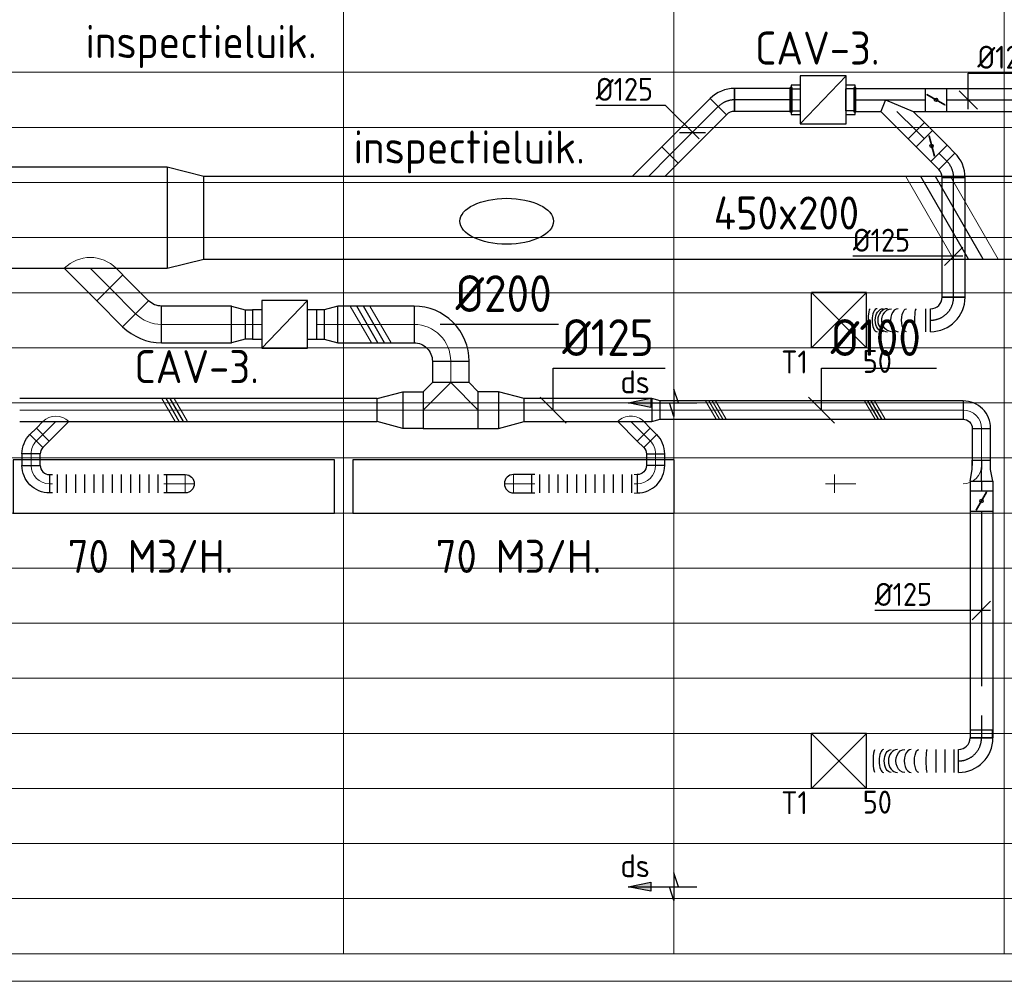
# Model space of a CAD drawing. Header units: millimetres. Extents: x -72412 to 16313, y -1015 to 52998.
# Tile 38 of 64: x -46688 to -41324, y 44379 to 49616. Entities that reach past the tile are written whole.
import ezdxf
from ezdxf.enums import TextEntityAlignment as Align

# ---------------------------------------------------------------- set-up
doc = ezdxf.new("R2010")
doc.units = ezdxf.units.MM
doc.header["$LTSCALE"] = 50
doc.linetypes.add('CENTER2', pattern=[28.575, 19.05, -3.175, 3.175, -3.175])
for name, color, linetype in [('4plfd', 254, 'Continuous'), ('WL570---_RETOUR', 100, 'Continuous'), ('WL570---_TOEVOER', 200, 'Continuous'), ('WL570---_TOEVOER_HL', 1, 'Continuous'), ('WL570---_TOEVOER_RST', 200, 'Continuous'), ('WL570---_TOEVOER_RST_HL', 1, 'Continuous'), ('WM570---_RETOUR', 2, 'Continuous'), ('WM570---_TOEVOER', 2, 'Continuous'), ('WM570---_TOEVOER_PR', 2, 'Continuous'), ('WM570---_TOEVOER_RST_PR', 1, 'Continuous')]:
    doc.layers.add(name, color=color, linetype=linetype)
for name, color, linetype, lineweight in [('WL570---_BESTAAND-HARTLIJN', 161, 'Continuous', 0), ('WL570---_BESTAAND-RETOUR', 140, 'Continuous', 0), ('WL570---_BESTAAND-TOEVOER', 180, 'Continuous', 0), ('WL570---_DEMONTEREN', 10, 'Continuous', 0)]:
    doc.layers.add(name, color=color, linetype=linetype, lineweight=lineweight)
doc.layers.get('WL570---_DEMONTEREN').off()
doc.styles.add('BURO-018', font='ISO96.shx', dxfattribs={"height": 90})
doc.styles.add('BURO-025', font='ISO96.shx', dxfattribs={"height": 125})
doc.styles.add('LZ-MAATVOEREN', font='simplex')
doc.styles.add('MAATVOERING', font='ISO')

# ---------------------------------------------------------------- blocks, each defined once
blk = doc.blocks.new('Groep-44')
at = {"color": 8, "linetype": 'Continuous', "lineweight": 13}
for p, q in [((-73154.9, 47799.1), (-11882.7, 47799.1)), ((-73154.9, 47499.1), (-11882.7, 47499.1)), ((-73154.9, 47199.1), (-11882.7, 47199.1)), ((-73154.9, 46899.1), (-11882.7, 46899.1)), ((-73154.9, 46599.1), (-11882.7, 46599.1)), ((-73154.9, 46299.1), (-11882.7, 46299.1)), ((-73154.9, 45999.1), (-11882.7, 45999.1)), ((-73154.9, 45699.1), (-11882.7, 45699.1)), ((-73154.9, 45399.1), (-11882.7, 45399.1)), ((-73154.9, 45099.1), (-11882.7, 45099.1)), ((-73154.9, 44799.1), (-11882.7, 44799.1)), ((-73154.9, 44499.1), (-11654.9, 44499.1)), ((-73154.9, 44199.1), (-11654.9, 44199.1)), ((-73154.9, 43899.1), (-11654.9, 43899.1)), ((-73154.9, 43599.1), (-11654.9, 43599.1)), ((-73154.9, 43299.1), (-11654.9, 43299.1))]:
    blk.add_line(p, q, dxfattribs=at)
blk = doc.blocks.new('Groep-50')
at = {"color": 8, "linetype": 'Continuous', "lineweight": 13}
for p, q in [((-47654.9, 50199.1), (-47654.9, 42999.1)), ((-47654.9, 50199.1), (-47654.9, 42999.1)), ((-45854.9, 50199.1), (-45854.9, 42999.1)), ((-45854.9, 50199.1), (-45854.9, 42999.1)), ((-44054.9, 50199.1), (-44054.9, 42999.1)), ((-44054.9, 50199.1), (-44054.9, 42999.1)), ((-65654.9, 43299.1), (-37005.1, 43299.1)), ((-54794.9, 42999.1), (-37005.1, 42999.1)), ((-37005.1, 42849.1), (-54804.9, 42849.1))]:
    blk.add_line(p, q, dxfattribs=at)
at = {"color": 8}
blk.add_blockref('Groep-44', (0, 0), dxfattribs=at)
blk = doc.blocks.new('Block plafond 5e verd')
at = {"layer": '4plfd'}
blk.add_blockref('Groep-50', (73304.9, -19149.1), dxfattribs=at)
blk = doc.blocks.new('ORN_T_SP')
blk.add_lwpolyline([(-0.5, 0.5), (-0.5, -0.5), (0.5, -0.5), (0.5, 0.5)], close=True)
at = {"style": 'LZ-MAATVOEREN', "flags": 9}
for tag, p in [('ROS_TYPE', (0.6333, 0.6833)), ('ROS_M3H', (0.6333, 0.4833)), ('ROS_ZIJDE', (0.6333, 0.2833)), ('ROS_STAT', (0.6333, 0.0833))]:
    blk.add_attdef(tag, p, '', height=0.125, dxfattribs=at)
blk = doc.blocks.new('KARO')
for p, q in [((1, 0.5), (0, 0.5)), ((0, -0.5), (1, -0.5))]:
    blk.add_line(p, q)
at = {"invisible_edges": 15}
blk.add_3dface([(0, 0.5), (0, -0.5), (1, -0.5), (1, 0.5)], dxfattribs=at)
at = {"layer": 'WL570---_BESTAAND-HARTLIJN'}
blk.add_line((0, 0), (1, 0), dxfattribs=at)
blk = doc.blocks.new('KARH')
for p, q in [((1, 0.5), (0, 0.5)), ((0, -0.5), (1, -0.5))]:
    blk.add_line(p, q)
at = {"invisible_edges": 15}
blk.add_3dface([(0, 0.5), (0, -0.5), (1, -0.5), (1, 0.5)], dxfattribs=at)
blk = doc.blocks.new('OBO10000090L')
blk.add_lwpolyline([(50, 0, 0.414214), (-100, 150), (-100, 50, -0.414214), (-50, 0)], format="xyb", close=True)
at = {"invisible_edges": 15}
for points in [[(-91.3, 49.2), (-74, 147.7), (-100, 150), (-100, 50)], [(-82.9, 47), (-48.7, 141), (-74, 147.7), (-91.3, 49.2)], [(-75, 43.3), (-25, 129.9), (-48.7, 141), (-82.9, 47)], [(-67.9, 38.3), (-3.6, 114.9), (-25, 129.9), (-75, 43.3)], [(-61.7, 32.1), (14.9, 96.4), (-3.6, 114.9), (-67.9, 38.3)], [(-56.7, 25), (29.9, 75), (14.9, 96.4), (-61.7, 32.1)], [(-53, 17.1), (41, 51.3), (29.9, 75), (-56.7, 25)], [(-50.8, 8.7), (47.7, 26), (41, 51.3), (-53, 17.1)], [(-50, 0), (50, 0), (47.7, 26), (-50.8, 8.7)]]:
    blk.add_3dface(points, dxfattribs=at)
at = {"layer": 'WL570---_BESTAAND-HARTLIJN'}
blk.add_arc((-100, 0), 100, 0, 90, dxfattribs=at)
blk = doc.blocks.new('FLLINE100')
blk.add_line((0, -50), (0, 50))
blk = doc.blocks.new('OEX1000063300')
at = {"rotation": 180}
for p in [(50, 0), (100, 0), (150, 0), (200, 0), (250, 0), (300, 0), (350, 0), (400, 0), (450, 0), (500, 0), (550, 0), (600, 0)]:
    blk.add_blockref('FLLINE100', p, dxfattribs=at)
blk = doc.blocks.new('OBO10000090ZE')
blk.add_lwpolyline([(-50, 0), (50, 0), (50, 100, 1), (-50, 100)], format="xyb", close=True)
at = {"layer": 'WL570---_BESTAAND-HARTLIJN'}
for points in [[(0, 0), (0, 150)], [(-50, 100), (50, 100)]]:
    blk.add_lwpolyline(points, dxfattribs=at)
blk = doc.blocks.new('OZA2500200045R')
blk.add_lwpolyline([(141.4, 0), (176.8, 35.4), (35.4, 176.8), (-141.4, 0)])
at = {"layer": 'WL570---_BESTAAND-HARTLIJN'}
blk.add_line((0, 0), (106.1, 106.1), dxfattribs=at)
at = {"layer": 'WL570---_BESTAAND-RETOUR'}
blk.add_arc((0, 141.4), 200, 225, 315, dxfattribs=at)
blk = doc.blocks.new('OBO10000045H')
blk.add_lwpolyline([(50, -41.4, 0.198912), (6.1, 64.6), (-64.6, -6.1, -0.198912), (-50, -41.4)], format="xyb", close=True)
at = {"invisible_edges": 15}
for points in [[(-61.7, -9.3), (14.9, 55), (6.1, 64.6), (-64.6, -6.1)], [(-59, -12.7), (22.9, 44.6), (14.9, 55), (-61.7, -9.3)], [(-56.7, -16.4), (29.9, 33.6), (22.9, 44.6), (-59, -12.7)], [(-54.7, -20.3), (35.9, 22), (29.9, 33.6), (-56.7, -16.4)], [(-53, -24.3), (41, 9.9), (35.9, 22), (-54.7, -20.3)], [(-51.7, -28.5), (44.9, -2.6), (41, 9.9), (-53, -24.3)], [(-50.8, -32.7), (47.7, -15.4), (44.9, -2.6), (-51.7, -28.5)], [(-50.2, -37.1), (49.4, -28.3), (47.7, -15.4), (-50.8, -32.7)], [(-50, -41.4), (50, -41.4), (49.4, -28.3), (-50.2, -37.1)]]:
    blk.add_3dface(points, dxfattribs=at)
at = {"layer": 'WL570---_BESTAAND-HARTLIJN'}
blk.add_arc((-100, -41.4), 100, 0, 45, dxfattribs=at)
blk = doc.blocks.new('OZA1250100045L')
blk.add_lwpolyline([(-70.7, 0), (-106.1, 35.4), (-35.4, 106.1), (70.7, 0)])
at = {"layer": 'WL570---_BESTAAND-HARTLIJN'}
blk.add_line((0, 0), (-70.7, 70.7), dxfattribs=at)
at = {"layer": 'WL570---_BESTAAND-TOEVOER'}
blk.add_arc((0, 70.7), 100, 225, 315, dxfattribs=at)
blk = doc.blocks.new('VBX1601600016025000')
blk.add_lwpolyline([(50, -130), (300, -130), (300, 130), (50, 130)], close=True)
for points in [[(50, 80), (0, 80), (0, -80), (50, -80)], [(300, -80), (350, -80), (350, 80), (300, 80)]]:
    blk.add_lwpolyline(points)
at = {"layer": 'WL570---_BESTAAND-HARTLIJN'}
blk.add_line((300, 0), (350, 0), dxfattribs=at)
at = {"layer": 'WL570---_BESTAAND-TOEVOER'}
blk.add_line((50, -130), (300, 130), dxfattribs=at)
blk = doc.blocks.new('OSV2001600740G')
blk.add_lwpolyline([(0, -100), (74.6, -80), (74.6, 80), (0, 100)], close=True)
at = {"layer": 'WL570---_BESTAAND-HARTLIJN'}
blk.add_line((0, 0), (74.6, 0), dxfattribs=at)
blk = doc.blocks.new('VV255020045020002000G')
blk.add_lwpolyline([(0, -275), (200, -225), (200, 225), (0, 275)], close=True)
at = {"invisible_edges": 15}
blk.add_3dface([(0, -275), (200, -225), (200, 225), (0, 275)], dxfattribs=at)
blk = doc.blocks.new('OBO20000045H')
blk.add_lwpolyline([(100, -82.8, 0.198912), (12.1, 129.3), (-129.3, -12.1, -0.198912), (-100, -82.8)], format="xyb", close=True)
at = {"invisible_edges": 15}
for points in [[(-123.4, -18.6), (29.8, 110), (12.1, 129.3), (-129.3, -12.1)], [(-118.1, -25.5), (45.7, 89.2), (29.8, 110), (-123.4, -18.6)], [(-113.4, -32.8), (59.8, 67.2), (45.7, 89.2), (-118.1, -25.5)], [(-109.4, -40.6), (71.9, 43.9), (59.8, 67.2), (-113.4, -32.8)], [(-106, -48.6), (81.9, 19.8), (71.9, 43.9), (-109.4, -40.6)], [(-103.4, -57), (89.8, -5.2), (81.9, 19.8), (-106, -48.6)], [(-101.5, -65.5), (95.4, -30.7), (89.8, -5.2), (-103.4, -57)], [(-100.4, -74.1), (98.9, -56.7), (95.4, -30.7), (-101.5, -65.5)], [(-100, -82.8), (100, -82.8), (98.9, -56.7), (-100.4, -74.1)]]:
    blk.add_3dface(points, dxfattribs=at)
at = {"layer": 'WL570---_BESTAAND-HARTLIJN'}
blk.add_arc((-200, -82.8), 200, 0, 45, dxfattribs=at)
blk = doc.blocks.new('OEX1000056800')
at = {"rotation": 180}
for p in [(50, 0), (100, 0), (150, 0), (200, 0), (250, 0), (300, 0), (350, 0), (400, 0), (450, 0), (500, 0), (550, 0)]:
    blk.add_blockref('FLLINE100', p, dxfattribs=at)
blk = doc.blocks.new('MVLINE')
blk.add_line((35.4, -35.4), (-35.4, 35.4))
blk = doc.blocks.new('OSV20012501390G')
blk.add_lwpolyline([(0, -100), (140, -62.5), (140, 62.5), (0, 100)], close=True)
at = {"layer": 'WL570---_BESTAAND-HARTLIJN'}
blk.add_line((0, 0), (140, 0), dxfattribs=at)
blk = doc.blocks.new('OTS20020020000H')
blk.add_lwpolyline([(-150, -100), (150, -100), (150, 100), (100, 150), (-100, 150), (-150, 100)], close=True)
at = {"layer": 'WL570---_BESTAAND-HARTLIJN'}
blk.add_line((-150, 0), (150, 0), dxfattribs=at)
at = {"layer": 'WL570---_BESTAAND-RETOUR'}
blk.add_lwpolyline([(-150, 0), (0, 150), (150, 0)], dxfattribs=at)
blk = doc.blocks.new('OBO20000090H')
blk.add_lwpolyline([(100, -200, 0.414214), (-200, 100), (-200, -100, -0.414214), (-100, -200)], format="xyb", close=True)
at = {"invisible_edges": 15}
for points in [[(-182.6, -101.5), (-147.9, 95.4), (-200, 100), (-200, -100)], [(-165.8, -106), (-97.4, 81.9), (-147.9, 95.4), (-182.6, -101.5)], [(-150, -113.4), (-50, 59.8), (-97.4, 81.9), (-165.8, -106)], [(-135.7, -123.4), (-7.2, 29.8), (-50, 59.8), (-150, -113.4)], [(-123.4, -135.7), (29.8, -7.2), (-7.2, 29.8), (-135.7, -123.4)], [(-113.4, -150), (59.8, -50), (29.8, -7.2), (-123.4, -135.7)], [(-106, -165.8), (81.9, -97.4), (59.8, -50), (-113.4, -150)], [(-101.5, -182.6), (95.4, -147.9), (81.9, -97.4), (-106, -165.8)], [(-100, -200), (100, -200), (95.4, -147.9), (-101.5, -182.6)]]:
    blk.add_3dface(points, dxfattribs=at)
at = {"layer": 'WL570---_BESTAAND-HARTLIJN'}
blk.add_arc((-200, -200), 200, 0, 90, dxfattribs=at)
blk = doc.blocks.new('OSV1251000460G')
blk.add_lwpolyline([(0, -62.5), (46.7, -50), (46.7, 50), (0, 62.5)], close=True)
at = {"layer": 'WL570---_BESTAAND-HARTLIJN'}
blk.add_line((0, 0), (46.7, 0), dxfattribs=at)
blk = doc.blocks.new('OBO10000090H')
blk.add_lwpolyline([(50, -100, 0.414214), (-100, 50), (-100, -50, -0.414214), (-50, -100)], format="xyb", close=True)
at = {"invisible_edges": 15}
for points in [[(-91.3, -50.8), (-74, 47.7), (-100, 50), (-100, -50)], [(-82.9, -53), (-48.7, 41), (-74, 47.7), (-91.3, -50.8)], [(-75, -56.7), (-25, 29.9), (-48.7, 41), (-82.9, -53)], [(-67.9, -61.7), (-3.6, 14.9), (-25, 29.9), (-75, -56.7)], [(-61.7, -67.9), (14.9, -3.6), (-3.6, 14.9), (-67.9, -61.7)], [(-56.7, -75), (29.9, -25), (14.9, -3.6), (-61.7, -67.9)], [(-53, -82.9), (41, -48.7), (29.9, -25), (-56.7, -75)], [(-50.8, -91.3), (47.7, -74), (41, -48.7), (-53, -82.9)], [(-50, -100), (50, -100), (47.7, -74), (-50.8, -91.3)]]:
    blk.add_3dface(points, dxfattribs=at)
at = {"layer": 'WL570---_BESTAAND-HARTLIJN'}
blk.add_arc((-100, -100), 100, 0, 90, dxfattribs=at)
blk = doc.blocks.new('UISO')
for p, q in [((0, 0.18), (1, 0.757)), ((0, 0), (1, 0.577))]:
    blk.add_line(p, q)
at = {"layer": 'WL570---_BESTAAND-TOEVOER'}
for p, q in [((0, 0.36), (1, 0.937)), ((0, -0.18), (1, 0.397))]:
    blk.add_line(p, q, dxfattribs=at)
blk = doc.blocks.new('*U252')
at = {"color": 0, "ltscale": 10}
for p, q in [((0, 88.4, -2700), (160.9, -72.5, -2700)), ((0, -88.4, -2700), (0, 88.4, -2700)), ((0, -88.4, -2700), (72.5, -160.9, -2700)), ((160.9, -72.5, -2700), (72.5, -160.9, -2700))]:
    blk.add_line(p, q, dxfattribs=at)
at = {"layer": 'WL570---_TOEVOER_HL', "linetype": 'CENTER2'}
blk.add_line((0, 0, -2700), (116.7, -116.7, -2700), dxfattribs=at)
at = {"layer": 'WM570---_TOEVOER_PR', "color": 1, "style": 'BURO-018'}
blk.add_attdef('POSNR', text='', height=180, dxfattribs=at).set_placement((0, 0), align=Align.MIDDLE)
blk = doc.blocks.new('*U253')
at = {"color": 0, "ltscale": 10}
for p, q in [((-5, 66.5, -2700), (5, 66.5, -2700)), ((-5, 66.5, -2700), (-5, -66.5, -2700)), ((-5, 66.5, -2700), (-5, -66.5, -2700)), ((5, 66.5, -2700), (5, -66.5, -2700)), ((5, 66.5, -2700), (5, -66.5, -2700)), ((5, 59.375, -2700), (49.3, 59.375, -2700)), ((49.3, 59.375, -2700), (49.3, -59.375, -2700)), ((-5, -66.5, -2700), (5, -66.5, -2700)), ((5, -59.375, -2700), (49.3, -59.375, -2700))]:
    blk.add_line(p, q, dxfattribs=at)
at = {"layer": 'WL570---_TOEVOER_HL', "linetype": 'CENTER2'}
blk.add_line((-5, 0, -2700), (5, 0, -2700), dxfattribs=at)
at = {"layer": 'WM570---_TOEVOER_PR', "color": 1, "style": 'BURO-018'}
blk.add_attdef('POSNR', text='', height=180, dxfattribs=at).set_placement((0, 0), align=Align.MIDDLE)
blk = doc.blocks.new('*U254')
at = {"color": 0, "ltscale": 10}
for p, q in [((-5, 59.375, -2700), (-49.3, 59.375, -2700)), ((-49.3, -59.375, -2700), (-49.3, 59.375, -2700)), ((-5, 66.5, -2700), (5, 66.5, -2700)), ((-5, 66.5, -2700), (-5, -66.5, -2700)), ((-5, 66.5, -2700), (-5, -66.5, -2700)), ((5, 66.5, -2700), (5, -66.5, -2700)), ((5, 66.5, -2700), (5, -66.5, -2700)), ((-5, -59.375, -2700), (-49.3, -59.375, -2700)), ((-5, -66.5, -2700), (5, -66.5, -2700))]:
    blk.add_line(p, q, dxfattribs=at)
at = {"layer": 'WL570---_TOEVOER_HL', "linetype": 'CENTER2'}
blk.add_line((-5, 0, -2700), (5, 0, -2700), dxfattribs=at)
at = {"layer": 'WM570---_TOEVOER_PR', "color": 1, "style": 'BURO-018'}
blk.add_attdef('POSNR', text='', height=180, dxfattribs=at).set_placement((0, 0), align=Align.MIDDLE)
blk = doc.blocks.new('*U277')
at = {"color": 0, "ltscale": 10}
for p, q in [((150, 150, -2500), (-150, 150, -2500)), ((-150, -150, -2500), (-150, 150, -2500)), ((150, -150, -2500), (-150, 150, -2500)), ((-150, -150, -2500), (150, 150, -2500)), ((150, -150, -2500), (150, 150, -2500)), ((150, -150, -2500), (-150, -150, -2500))]:
    blk.add_line(p, q, dxfattribs=at)
at = {"layer": 'WL570---_TOEVOER_RST_HL', "linetype": 'CENTER2'}
blk.add_circle((0, 0, -2500), 0.075, dxfattribs=at)
at = {"layer": 'WL570---_TOEVOER_RST', "color": 2, "style": 'BURO-025'}
for tag in ['MC', 'Q']:
    blk.add_attdef(tag, text='', height=125, dxfattribs=at).set_placement((0, 0), align=Align.MIDDLE)
at = {"layer": 'WM570---_TOEVOER_RST_PR', "color": 2, "style": 'BURO-025'}
blk.add_attdef('POSNR', text='', height=125, dxfattribs=at).set_placement((0, 0), align=Align.MIDDLE)
blk = doc.blocks.new('*U360')
at = {"color": 0, "ltscale": 10}
for p, q in [((0, 62.5, -2700), (1233.8, 62.5, -2700)), ((1233.8, 62.5, -2700), (1233.8, -62.5, -2700)), ((0, -62.5, -2700), (1233.8, -62.5, -2700))]:
    blk.add_line(p, q, dxfattribs=at)
at = {"layer": 'WL570---_TOEVOER_HL', "linetype": 'CENTER2'}
blk.add_line((0, 0, -2700), (1233.8, 0, -2700), dxfattribs=at)
at = {"layer": 'WM570---_TOEVOER_PR', "color": 2, "style": 'BURO-025'}
blk.add_attdef('POSNR', text='', height=125, dxfattribs=at).set_placement((0, 0), align=Align.MIDDLE)
blk = doc.blocks.new('*U361')
at = {"color": 0, "ltscale": 10}
for p, q in [((0, 62.5, -2700), (51.3, 62.5, -2700)), ((0, -62.5, -2700), (0, 62.5, -2700)), ((0, -62.5, -2700), (51.3, -62.5, -2700))]:
    blk.add_line(p, q, dxfattribs=at)
at = {"layer": 'WL570---_TOEVOER_HL', "linetype": 'CENTER2'}
blk.add_line((0, 0, -2700), (51.3, 0, -2700), dxfattribs=at)
at = {"layer": 'WM570---_TOEVOER_PR', "color": 2, "style": 'BURO-025'}
blk.add_attdef('POSNR', text='', height=125, dxfattribs=at).set_placement((0, 0), align=Align.MIDDLE)
blk = doc.blocks.new('*U362')
at = {"color": 0, "ltscale": 10}
for p, q in [((0, 62.5, -2700), (64.18, 50, -2700)), ((0, 62.5, -2700), (0, -62.5, -2700)), ((64.18, 50, -2700), (114.18, 50, -2700)), ((114.18, 50, -2700), (114.18, -50, -2700)), ((0, -62.5, -2700), (64.18, -50, -2700)), ((64.18, -50, -2700), (114.18, -50, -2700))]:
    blk.add_line(p, q, dxfattribs=at)
at = {"layer": 'WL570---_TOEVOER_HL', "linetype": 'CENTER2'}
for p in [(0, 0, -2700), (114.18, 0, -2700)]:
    blk.add_line(p, (64.18, 0, -2700), dxfattribs=at)
blk.add_circle((0, 0, -2700), 0.075, dxfattribs=at)
at = {"layer": 'WM570---_TOEVOER_PR', "color": 2, "style": 'BURO-025'}
blk.add_attdef('POSNR', text='', height=125, dxfattribs=at).set_placement((0, 0), align=Align.MIDDLE)
blk = doc.blocks.new('*U363')
at = {"ltscale": 10}
for p, q in [((-56.4, 62.5, -2700), (56.4, 62.5, -2700)), ((-56.4, -62.5, -2700), (-56.4, 62.5, -2700)), ((56.4, 62.5, -2700), (56.4, -62.5, -2700)), ((-49.4, 27.3, -2700), (-48.4, 29.1, -2700)), ((48.4, -29.1, -2700), (-49.4, 27.3, -2700)), ((49.4, -27.3, -2700), (-48.4, 29.1, -2700)), ((48.4, -29.1, -2700), (49.4, -27.3, -2700)), ((-56.4, -62.5, -2700), (56.4, -62.5, -2700))]:
    blk.add_line(p, q, dxfattribs=at)
blk.add_circle((0, 0, -2700), 9.41, dxfattribs=at)
at = {"layer": 'WL570---_TOEVOER', "color": 2, "style": 'BURO-025'}
blk.add_attdef('I', text='', height=125, dxfattribs=at).set_placement((0, 0), align=Align.MIDDLE)
at = {"layer": 'WM570---_TOEVOER_PR', "color": 2, "style": 'BURO-025'}
blk.add_attdef('POSNR', text='', height=125, dxfattribs=at).set_placement((0, 0), align=Align.MIDDLE)
blk = doc.blocks.new('*U364')
at = {"color": 0, "ltscale": 10}
for p, q in [((-59.375, 125, -2700), (-59.375, 169.3, -2700)), ((-59.375, 169.3, -2700), (59.375, 169.3, -2700)), ((59.375, 125, -2700), (59.375, 169.3, -2700)), ((-62.5, 125, -2700), (62.5, 125, -2700)), ((-59.375, 125, -2700), (59.375, 125, -2700)), ((-125, -62.5, -2700), (-125, 62.5, -2700))]:
    blk.add_line(p, q, dxfattribs=at)
for radius, end in [(62.5, 0), (187.5, 360)]:
    blk.add_arc((-125, 125, -2700), radius, 270, end, dxfattribs=at)
at = {"layer": 'WL570---_TOEVOER_HL', "linetype": 'CENTER2'}
blk.add_arc((-125, 125, -2700), 125, 270, 0, dxfattribs=at)
at = {"layer": 'WM570---_TOEVOER_PR', "color": 2, "style": 'BURO-025'}
blk.add_attdef('POSNR', text='', height=125, dxfattribs=at).set_placement((0, 0), align=Align.MIDDLE)
blk = doc.blocks.new('*U365')
at = {"color": 0, "ltscale": 10}
for p, q in [((0, 62.5, -2700), (0, -62.5, -2700)), ((24.4, 62.5, -2700), (24.4, -62.5, -2700)), ((73.3, 62.5, -2700), (73.3, -62.5, -2700)), ((122.1, 62.5, -2700), (122.1, -62.5, -2700)), ((500.7, 62.5, -2700), (500.7, -62.5, -2700))]:
    blk.add_line(p, q, dxfattribs=at)
for centre, major_axis, ratio, start_param, end_param in [((170.4, 0, -2700), (0, -62.5), 0.12712, 0, 3.141593), ((258.2, 0, -2700), (0, -62.5), 0.595684, 0, 3.141593), ((333.1, 0, -2700), (0, 62.5), 0.780202, 3.141593, 6.283185), ((409.4, 0, -2700), (0, 62.5), 0.373274, 3.141593, 6.283185)]:
    blk.add_ellipse(centre, major_axis=major_axis, ratio=ratio, start_param=start_param, end_param=end_param, dxfattribs=at)
at = {"color": 0, "ltscale": 10, "extrusion": (0, 0, -1)}
for centre, major_axis, ratio, start_param, end_param in [((216.5, 0, -2700), (0, 62.5), 0.373274, 0, 3.141593), ((292.8, 0, -2700), (0, 62.5), 0.780202, 0, 3.141593), ((367.7, 0, -2700), (0, -62.5), 0.595684, 3.141593, 6.283185), ((455.6, 0, -2700), (0, -62.5), 0.12712, 3.141593, 6.283185)]:
    blk.add_ellipse(centre, major_axis=major_axis, ratio=ratio, start_param=start_param, end_param=end_param, dxfattribs=at)
at = {"layer": 'WM570---_TOEVOER_PR', "color": 2, "style": 'BURO-025'}
blk.add_attdef('POSNR', text='', height=125, dxfattribs=at).set_placement((0, 0), align=Align.MIDDLE)
blk = doc.blocks.new('*U366')
at = {"layer": 'WM570---_TOEVOER', "color": 0, "ltscale": 10}
for p, q in [((50, 0), (-581.3, 0)), ((-50, -50), (50, 50))]:
    blk.add_line(p, q, dxfattribs=at)
at = {"layer": 'WM570---_TOEVOER', "color": 0, "style": 'BURO-025'}
blk.add_text('%%c125', height=125, dxfattribs=at).set_placement((-581.3, 25))
blk = doc.blocks.new('*U379')
at = {"color": 0, "ltscale": 10}
for p, q in [((0, 62.5), (303.9, 62.5)), ((0, -62.5), (0, 62.5)), ((303.9, 62.5), (303.9, -62.5)), ((0, -62.5), (303.9, -62.5))]:
    blk.add_line(p, q, dxfattribs=at)
at = {"layer": 'WL570---_TOEVOER_HL', "linetype": 'CENTER2'}
blk.add_line((0, 0), (303.9, 0), dxfattribs=at)
at = {"layer": 'WM570---_TOEVOER_PR', "color": 2, "style": 'BURO-025'}
blk.add_attdef('POSNR', text='', height=125, dxfattribs=at).set_placement((0, 0), align=Align.MIDDLE)
blk = doc.blocks.new('*U380')
at = {"color": 0, "ltscale": 10}
for p, q in [((0, 62.5), (372.8, 62.5)), ((0, -62.5), (0, 62.5)), ((372.8, 62.5), (372.8, -62.5)), ((0, -62.5), (372.8, -62.5))]:
    blk.add_line(p, q, dxfattribs=at)
at = {"layer": 'WL570---_TOEVOER_HL', "linetype": 'CENTER2'}
blk.add_line((0, 0), (372.8, 0), dxfattribs=at)
at = {"layer": 'WM570---_TOEVOER_PR', "color": 2, "style": 'BURO-025'}
blk.add_attdef('POSNR', text='', height=125, dxfattribs=at).set_placement((0, 0), align=Align.MIDDLE)
blk = doc.blocks.new('*U381')
at = {"color": 0, "ltscale": 10}
for p, q in [((-51.8, -62.5), (-51.8, 62.5)), ((-7.6, 80.8), (80.8, -7.6))]:
    blk.add_line(p, q, dxfattribs=at)
for radius in [62.6, 187.6]:
    blk.add_arc((-51.8, 125.1), radius, 270, 315, dxfattribs=at)
at = {"layer": 'WL570---_TOEVOER_HL', "linetype": 'CENTER2'}
blk.add_arc((-51.8, 125.1), 125.1, 270, 315, dxfattribs=at)
at = {"layer": 'WM570---_TOEVOER_PR', "color": 2, "style": 'BURO-025'}
blk.add_attdef('POSNR', text='', height=125, dxfattribs=at).set_placement((0, 0), align=Align.MIDDLE)
blk = doc.blocks.new('*U382')
at = {"color": 0, "ltscale": 10}
for p, q in [((0, 62.5, -2700), (379.7, 62.5, -2700)), ((0, -62.5, -2700), (0, 62.5, -2700)), ((0, -62.5, -2700), (135.1, -62.5, -2700)), ((311.8, -62.5, -2700), (379.7, -62.5, -2700))]:
    blk.add_line(p, q, dxfattribs=at)
at = {"layer": 'WL570---_TOEVOER_HL', "linetype": 'CENTER2'}
blk.add_line((0, 0, -2700), (379.7, 0, -2700), dxfattribs=at)
at = {"layer": 'WM570---_TOEVOER_PR', "color": 2, "style": 'BURO-025'}
blk.add_attdef('POSNR', text='', height=125, dxfattribs=at).set_placement((0, 0), align=Align.MIDDLE)
blk = doc.blocks.new('*U383')
at = {"color": 0, "ltscale": 10}
for p, q in [((-51.8, -62.5, -2700), (-51.8, 62.5, -2700)), ((-7.6, 80.8, -2700), (80.8, -7.6, -2700))]:
    blk.add_line(p, q, dxfattribs=at)
for radius in [62.6, 187.6]:
    blk.add_arc((-51.8, 125.1, -2700), radius, 270, 315, dxfattribs=at)
at = {"layer": 'WL570---_TOEVOER_HL', "linetype": 'CENTER2'}
blk.add_arc((-51.8, 125.1, -2700), 125.1, 270, 315, dxfattribs=at)
at = {"layer": 'WM570---_TOEVOER_PR', "color": 2, "style": 'BURO-025'}
blk.add_attdef('POSNR', text='', height=125, dxfattribs=at).set_placement((0, 0), align=Align.MIDDLE)
blk = doc.blocks.new('*U384')
at = {"color": 0, "ltscale": 10}
for p, q in [((0, 62.5, -2700), (61.4, 62.5, -2700)), ((0, -62.5, -2700), (0, 62.5, -2700)), ((0, -62.5, -2700), (61.4, -62.5, -2700))]:
    blk.add_line(p, q, dxfattribs=at)
at = {"layer": 'WL570---_TOEVOER_HL', "linetype": 'CENTER2'}
blk.add_line((0, 0, -2700), (61.4, 0, -2700), dxfattribs=at)
at = {"layer": 'WM570---_TOEVOER_PR', "color": 2, "style": 'BURO-025'}
blk.add_attdef('POSNR', text='', height=125, dxfattribs=at).set_placement((0, 0), align=Align.MIDDLE)
blk = doc.blocks.new('*U385')
at = {"ltscale": 10}
for p, q in [((-56.5, 62.5, -2700), (56.5, 62.5, -2700)), ((-56.5, -62.5, -2700), (-56.5, 62.5, -2700)), ((56.5, 62.5, -2700), (56.5, -62.5, -2700)), ((-49.4, 27.3, -2700), (-48.4, 29.1, -2700)), ((48.4, -29.1, -2700), (-49.4, 27.3, -2700)), ((49.4, -27.3, -2700), (-48.4, 29.1, -2700)), ((48.4, -29.1, -2700), (49.4, -27.3, -2700)), ((-56.5, -62.5, -2700), (56.5, -62.5, -2700))]:
    blk.add_line(p, q, dxfattribs=at)
blk.add_circle((0, 0, -2700), 9.41, dxfattribs=at)
at = {"layer": 'WL570---_TOEVOER', "color": 2, "style": 'BURO-025'}
blk.add_attdef('I', text='', height=125, dxfattribs=at).set_placement((0, 0), align=Align.MIDDLE)
at = {"layer": 'WM570---_TOEVOER_PR', "color": 2, "style": 'BURO-025'}
blk.add_attdef('POSNR', text='', height=125, dxfattribs=at).set_placement((0, 0), align=Align.MIDDLE)
blk = doc.blocks.new('*U386')
at = {"color": 0, "ltscale": 10}
for p, q in [((0, 62.5, -2700), (61.4, 62.5, -2700)), ((61.4, 62.5, -2700), (61.4, -62.5, -2700)), ((0, -62.5, -2700), (61.4, -62.5, -2700))]:
    blk.add_line(p, q, dxfattribs=at)
at = {"layer": 'WL570---_TOEVOER_HL', "linetype": 'CENTER2'}
blk.add_line((0, 0, -2700), (61.4, 0, -2700), dxfattribs=at)
at = {"layer": 'WM570---_TOEVOER_PR', "color": 2, "style": 'BURO-025'}
blk.add_attdef('POSNR', text='', height=125, dxfattribs=at).set_placement((0, 0), align=Align.MIDDLE)
blk = doc.blocks.new('*U387')
at = {"color": 0, "ltscale": 10}
for p, q in [((0, 88.4, -2700), (61, 149.3, -2700)), ((61, 149.3, -2700), (149.3, 61, -2700)), ((-62.5, -62.5, -2700), (0, 88.4, -2700)), ((0, -88.4, -2700), (149.3, 61, -2700)), ((-62.5, -62.5, -2700), (0, -88.4, -2700))]:
    blk.add_line(p, q, dxfattribs=at)
at = {"layer": 'WL570---_TOEVOER_HL', "linetype": 'CENTER2'}
blk.add_line((0, 0, -2700), (105.2, 105.2, -2700), dxfattribs=at)
at = {"layer": 'WM570---_TOEVOER_PR', "color": 2, "style": 'BURO-025'}
blk.add_attdef('POSNR', text='', height=125, dxfattribs=at).set_placement((0, 0), align=Align.MIDDLE)
blk = doc.blocks.new('*U388')
at = {"ltscale": 10}
for p, q in [((-56.4, 62.5, -2700), (56.4, 62.5, -2700)), ((-56.4, -62.5, -2700), (-56.4, 62.5, -2700)), ((56.4, 62.5, -2700), (56.4, -62.5, -2700)), ((-49.4, 27.3, -2700), (-48.4, 29.1, -2700)), ((48.4, -29.1, -2700), (-49.4, 27.3, -2700)), ((49.4, -27.3, -2700), (-48.4, 29.1, -2700)), ((48.4, -29.1, -2700), (49.4, -27.3, -2700)), ((-56.4, -62.5, -2700), (56.4, -62.5, -2700))]:
    blk.add_line(p, q, dxfattribs=at)
blk.add_circle((0, 0, -2700), 9.41, dxfattribs=at)
at = {"layer": 'WL570---_TOEVOER', "color": 2, "style": 'BURO-025'}
blk.add_attdef('I', text='', height=125, dxfattribs=at).set_placement((0, 0), align=Align.MIDDLE)
at = {"layer": 'WM570---_TOEVOER_PR', "color": 2, "style": 'BURO-025'}
blk.add_attdef('POSNR', text='', height=125, dxfattribs=at).set_placement((0, 0), align=Align.MIDDLE)
blk = doc.blocks.new('*U389')
at = {"color": 0, "ltscale": 10}
for p, q in [((0, 62.5, -2700), (0, -62.5, -2700)), ((25.8, 62.5, -2700), (25.8, -62.5, -2700)), ((348.7, 62.5, -2700), (348.7, -62.5, -2700))]:
    blk.add_line(p, q, dxfattribs=at)
for centre, major_axis, ratio, start_param, end_param in [((78.9, 0, -2700), (0, -62.5), 0.145993, 0, 3.141593), ((177.2, 0, -2700), (0, -62.5), 0.670047, 0, 3.141593), ((234.5, 0, -2700), (0, 62.5), 0.858369, 3.141593, 6.283185), ((292, 0, -2700), (0, 62.5), 0.425792, 3.141593, 6.283185)]:
    blk.add_ellipse(centre, major_axis=major_axis, ratio=ratio, start_param=start_param, end_param=end_param, dxfattribs=at)
at = {"color": 0, "ltscale": 10, "extrusion": (0, 0, -1)}
for centre, major_axis, ratio, start_param, end_param in [((131.4, 0, -2700), (0, 62.5), 0.425792, 0, 3.141593), ((212.5, 0, -2700), (0, 62.5), 0.858369, 0, 3.141593), ((259.5, 0, -2700), (0, -62.5), 0.670047, 3.141593, 6.283185), ((329.3, 0, -2700), (0, -62.5), 0.145993, 3.141593, 6.283185)]:
    blk.add_ellipse(centre, major_axis=major_axis, ratio=ratio, start_param=start_param, end_param=end_param, dxfattribs=at)
at = {"layer": 'WM570---_TOEVOER_PR', "color": 2, "style": 'BURO-025'}
blk.add_attdef('POSNR', text='', height=125, dxfattribs=at).set_placement((0, 0), align=Align.MIDDLE)
blk = doc.blocks.new('*U390')
at = {"color": 0, "ltscale": 10}
for p, q in [((0, 62.5, -2700), (642.9, 62.5, -2700)), ((642.9, 62.5, -2700), (642.9, -62.5, -2700)), ((0, -62.5, -2700), (642.9, -62.5, -2700))]:
    blk.add_line(p, q, dxfattribs=at)
at = {"layer": 'WL570---_TOEVOER_HL', "linetype": 'CENTER2'}
blk.add_line((0, 0, -2700), (642.9, 0, -2700), dxfattribs=at)
at = {"layer": 'WM570---_TOEVOER_PR', "color": 2, "style": 'BURO-025'}
blk.add_attdef('POSNR', text='', height=125, dxfattribs=at).set_placement((0, 0), align=Align.MIDDLE)
blk = doc.blocks.new('*U392')
at = {"layer": 'WM570---_TOEVOER', "color": 0, "ltscale": 10}
for p, q in [((-146.7, 146.7), (-527.1, 146.7)), ((35.4, -35.4), (-146.7, 146.7)), ((-70.7, 0), (70.7, 0))]:
    blk.add_line(p, q, dxfattribs=at)
at = {"layer": 'WM570---_TOEVOER', "color": 0, "style": 'BURO-025'}
blk.add_text('%%c125', height=125, dxfattribs=at).set_placement((-527.1, 171.7))
blk = doc.blocks.new('*U393')
at = {"layer": 'WM570---_TOEVOER', "color": 0, "ltscale": 10}
for p, q in [((0, 144.6), (380.4, 144.6)), ((0, -50), (0, 144.6)), ((50, -50), (-50, 50))]:
    blk.add_line(p, q, dxfattribs=at)
at = {"layer": 'WM570---_TOEVOER', "color": 0, "style": 'BURO-025'}
blk.add_text('%%c125', height=125, dxfattribs=at).set_placement((50, 169.6))
blk = doc.blocks.new('*U394')
at = {"layer": 'WM570---_TOEVOER', "color": 0, "ltscale": 10}
for p, q in [((50, 0), (-548.8, 0)), ((-50, -50), (50, 50))]:
    blk.add_line(p, q, dxfattribs=at)
at = {"layer": 'WM570---_TOEVOER', "color": 0, "style": 'BURO-025'}
blk.add_text('%%c125', height=125, dxfattribs=at).set_placement((-548.8, 25))
blk = doc.blocks.new('*U395')
at = {"color": 0, "ltscale": 10}
for p, q in [((0, 62.5, -2700), (652.2, 62.5, -2700)), ((0, -62.5, -2700), (0, 62.5, -2700)), ((652.2, 62.5, -2700), (652.2, -62.5, -2700)), ((0, -62.5, -2700), (652.2, -62.5, -2700))]:
    blk.add_line(p, q, dxfattribs=at)
at = {"layer": 'WL570---_TOEVOER_HL', "linetype": 'CENTER2'}
blk.add_line((0, 0, -2700), (652.2, 0, -2700), dxfattribs=at)
at = {"layer": 'WM570---_TOEVOER_PR', "color": 2, "style": 'BURO-025'}
blk.add_attdef('POSNR', text='', height=125, dxfattribs=at).set_placement((0, 0), align=Align.MIDDLE)
blk = doc.blocks.new('*U396')
at = {"color": 0, "ltscale": 10}
for p, q in [((-62.5, 125, -2700), (62.5, 125, -2700)), ((-125, -62.5, -2700), (-125, 62.5, -2700))]:
    blk.add_line(p, q, dxfattribs=at)
for radius, end in [(62.5, 0), (187.5, 360)]:
    blk.add_arc((-125, 125, -2700), radius, 270, end, dxfattribs=at)
at = {"layer": 'WL570---_TOEVOER_HL', "linetype": 'CENTER2'}
blk.add_arc((-125, 125, -2700), 125, 270, 0, dxfattribs=at)
at = {"layer": 'WM570---_TOEVOER_PR', "color": 2, "style": 'BURO-025'}
blk.add_attdef('POSNR', text='', height=125, dxfattribs=at).set_placement((0, 0), align=Align.MIDDLE)
blk = doc.blocks.new('LU-PIJL6')
at = {"color": 0, "linetype": 'Continuous'}
for p, q in [((-5, -1.5), (-5, 1.5)), ((-5, 1.5), (-4.5, 0)), ((0, 0), (-7.5, 0)), ((-5.5, 0), (-5, -1.5)), ((-2.5, -0.5), (-2.5, 0.5)), ((-2.5, 0.5), (0, 0)), ((0, 0), (-2.5, -0.5))]:
    blk.add_line(p, q, dxfattribs=at)
blk.add_solid([(-2.5, 0.5), (-2.5, -0.5), (0, 0)], dxfattribs=at)

msp = doc.modelspace()

# ---------------------------------------------------------------- linework, layer by layer
at = {"layer": 'WL570---_TOEVOER'}
msp.add_ellipse((-44034.6, 48518.1), major_axis=(-254.9, 0), ratio=0.489711, dxfattribs=at)
at = {"layer": 'WM570---_TOEVOER'}
for points in [[(-44396.7, 47957.5), (-43751.9, 47957.5)], [(-43782.5, 47489.8), (-43782.5, 47717.9), (-43170.6, 47717.9)], [(-42319.6, 47489.8), (-42319.6, 47717.9), (-41693.4, 47717.9)]]:
    msp.add_lwpolyline(points, dxfattribs=at)

# ---------------------------------------------------------------- block references
at = {"layer": 'WL570---_BESTAAND-TOEVOER', "xscale": 100, "yscale": 100, "zscale": 100, "rotation": 90}
msp.add_blockref('UISO', (-42857.5, 47439.8), dxfattribs=at)
at = {"layer": 'WL570---_BESTAAND-TOEVOER', "xscale": 16.2227493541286, "yscale": 100, "zscale": 100}
msp.add_blockref('KARO', (-43340, 47088.2), dxfattribs=at)
at = {"layer": 'WL570---_DEMONTEREN'}
for name, p, rotation in [('OBO10000090L', (-41548, 47088.7), 270.000000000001), ('OBO10000090ZE', (-42148.7, 47088.7), 90.00000000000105)]:
    msp.add_blockref(name, p, dxfattribs=dict(at, rotation=rotation))
at = {"layer": 'WL570---_DEMONTEREN', "xscale": 16.03765465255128, "yscale": 100, "zscale": 100}
msp.add_blockref('KARO', (-42148.7, 47088.7), dxfattribs=at)
at = {"layer": 'WL570---_RETOUR', "xscale": 50, "yscale": 50, "zscale": 50, "rotation": 180}
for p in [(-43373.6, 47529.1), (-43373.6, 44894.1)]:
    msp.add_blockref('LU-PIJL6', p, dxfattribs=at)
at = {"layer": 'WL570---_TOEVOER'}
for name, p in [('Block plafond 5e verd', (-70573.6, 20679.1)), ('*U382', (-42131.9, 49179.1, 2700)), ('*U388', (-41695.8, 49179.1, 2700)), ('*U390', (-41639.3, 49179.1, 2700)), ('VV255020045020002000G', (-45884.9, 48537.2)), ('*U396', (-41600, 47979.2, 2700)), ('OBO20000090H', (-44339.8, 47956.1)), ('OTS20020020000H', (-44339.8, 47489.8)), ('OSV20012501390G', (-44079, 47489.8)), ('OSV1251000460G', (-43244.6, 47489.8)), ('OBO10000090H', (-41448, 47489.8)), ('OBO10000045H', (-43223.8, 47292.6)), ('OEX1000063300', (-46534.8, 47088.7)), ('OEX1000056800', (-43905.3, 47088.7)), ('*U364', (-41448, 45579.2, 2700))]:
    msp.add_blockref(name, p, dxfattribs=at)
for name, p, rotation in [('VBX1601600016025000', (-42135.6, 49179.1), 179.9999999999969), ('*U381', (-42845.3, 49179.1), 180), ('*U379', (-42489.6, 49179.1), 180), ('*U254', (-42484.6, 49179.1, 2700), 180), ('*U253', (-42136.9, 49179.1, 2700), 180), ('*U380', (-43145.6, 48878.9), 45), ('*U387', (-41908.4, 49116.6, 2700), 270), ('*U386', (-41759.9, 48968.1, 2700), 134.9999999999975), ('*U385', (-41719.9, 48928.1, 2700), 135), ('*U384', (-41636.6, 48844.8, 2700), 135), ('*U252', (-43262.2, 48762.2, 2700), 90), ('*U383', (-41600, 48808.2, 2700), 90), ('*U395', (-41600, 48104.2, 2700), 90), ('OBO20000045H', (-45997.9, 47956.1), 224.9999999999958), ('VBX1601600016025000', (-45069.6, 47956.1), 179.9999999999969), ('OSV2001600740G', (-44954.7, 47956.1), 180.000000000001), ('*U389', (-41725, 47979.2, 2700), 180), ('OZA1250100045L', (-43358.5, 47427.3), 180.000000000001), ('*U362', (-41448, 47102.2, 2700), 90), ('OBO10000090L', (-43323.7, 47088.7), 270.000000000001), ('OBO10000090ZE', (-43897.5, 47088.7), 90.00000000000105), ('*U361', (-41448, 47102.2, 2700), 270), ('*U363', (-41448, 46994.4, 2700), 270), ('*U360', (-41448, 46937.9, 2700), 270), ('*U365', (-41573, 45579.2, 2700), 180)]:
    msp.add_blockref(name, p, dxfattribs=dict(at, rotation=rotation))
for name, p, xscale, yscale, zscale in [('KARH', (-50726.3, 48537.2), 4841.412419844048, 550, 200), ('KARH', (-45684.9, 48537.2), 5918.992183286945, 450, 200), ('KARO', (-45915.1, 47956.1), 380.9871885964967, 200, 200), ('KARO', (-44489.8, 47489.8), -110.7921796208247, 200, 200), ('KARO', (-44189.8, 47489.8), 110.7921796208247, 200, 200), ('KARO', (-43197.8, 47489.8), 1649.818871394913, 100, 100), ('KARO', (-46509.8, 47088.7), -16.2227493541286, 100, 100), ('KARO', (-45886.7, 47088.7), -16.03765465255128, 100, 100), ('KARO', (-43897.5, 47088.7), 16.03765465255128, 100, 100)]:
    msp.add_blockref(name, p, dxfattribs=dict(at, xscale=xscale, yscale=yscale, zscale=zscale))
for name, p, xscale, yscale, zscale, rotation in [('UISO', (-41438.4, 48312.2), 450, 450, 450, 90), ('KARO', (-46197.9, 48156), 199.9044530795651, 200, 200, 314.9999999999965), ('KARO', (-45459.8, 47956.1), -41.65426006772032, 160, 160, 180), ('KARO', (-45029.3, 47956.1), 41.65426006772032, 160, 160, 180.000000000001), ('KARO', (-44539.5, 47956.1), 415.2777088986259, 200, 200, 180.000000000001), ('UISO', (-44700.3, 47856.1), 200, 200, 200, 90), ('KARO', (-44339.8, 47756.1), 116.3095340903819, 200, 200, 269.9999999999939), ('KARO', (-44740.5, 47489.8), 1947.647414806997, 125, 125, 180), ('UISO', (-45796.2, 47427.3), 125, 125, 125, 90), ('KARO', (-43244.5, 47489.8), 694.5218460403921, 125, 125, 180.000000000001), ('UISO', (-41991.3, 47439.8), 100, 100, 100, 90), ('KARO', (-46596.7, 47321.9), -48.98494323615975, 100, 100, 224.9999999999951), ('KARO', (-43253.1, 47321.9), 48.98494323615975, 100, 100, 135.0000000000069), ('KARO', (-41448, 47389.8), 201.0308842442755, 100, 100, 269.9999999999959), ('KARO', (-46626, 47188.7), 62.47194246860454, 100, 100, 90), ('KARO', (-43223.8, 47251.2), 62.47194246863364, 100, 100, 270)]:
    msp.add_blockref(name, p, dxfattribs=dict(at, xscale=xscale, yscale=yscale, zscale=zscale, rotation=rotation))
at = {"layer": 'WL570---_TOEVOER', "xscale": -1}
for name, p, rotation in [('OZA2500200045R', (-46303.9, 48262.1), 180), ('OSV2001600740G', (-45534.5, 47956.1), 180), ('OZA1250100045L', (-46491.4, 47427.3), 180), ('OBO10000090L', (-46526, 47088.7), 90.00000000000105), ('OBO10000090ZE', (-45886.7, 47088.7), 270.000000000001)]:
    msp.add_blockref(name, p, dxfattribs=dict(at, rotation=rotation))
at = {"layer": 'WL570---_TOEVOER'}
ref = msp.add_blockref('*U277', (-42223.7, 47979.2, 2500), dxfattribs=at)
ref.add_attrib('Q', '50', (-42094.8, 47692.3), dxfattribs={"layer": 'WL570---_TOEVOER_RST', "color": 2, "height": 125, "style": 'BURO-025'})
ref.add_attrib('MC', 'T1', (-42539, 47689), dxfattribs={"layer": 'WL570---_TOEVOER_RST', "color": 2, "height": 125, "style": 'BURO-025'})
at = {"layer": 'WL570---_TOEVOER', "xscale": -1}
for name, p in [('OSV20012501390G', (-44600.6, 47489.8)), ('OBO10000045H', (-46626, 47292.6))]:
    msp.add_blockref(name, p, dxfattribs=at)
at = {"layer": 'WL570---_TOEVOER', "xscale": 1750, "yscale": 290}
for p in [(-45848.7, 47074.2), (-43997.5, 47074.2)]:
    msp.add_blockref('ORN_T_SP', p, dxfattribs=at)
at = {"layer": 'WL570---_TOEVOER'}
ref = msp.add_blockref('*U277', (-42223.7, 45579.2, 2500), dxfattribs=at)
ref.add_attrib('Q', '50', (-42094.8, 45292.3), dxfattribs={"layer": 'WL570---_TOEVOER_RST', "color": 2, "height": 125, "style": 'BURO-025'})
ref.add_attrib('MC', 'T1', (-42539, 45289), dxfattribs={"layer": 'WL570---_TOEVOER_RST', "color": 2, "height": 125, "style": 'BURO-025'})
at = {"layer": 'WM570---_TOEVOER'}
for name, p in [('*U393', (-41520.3, 49179.1, 2700)), ('*U392', (-43022.3, 49002.1)), ('*U394', (-41600, 48327.4, 2700)), ('*U366', (-41448, 46398.4, 2700))]:
    msp.add_blockref(name, p, dxfattribs=at)
at = {"layer": 'WM570---_TOEVOER', "xscale": 2, "yscale": 2, "zscale": 2}
for p in [(-43782.5, 47489.8), (-42319.6, 47489.8)]:
    msp.add_blockref('MVLINE', p, dxfattribs=at)

# ---------------------------------------------------------------- texts
at = {"layer": 'WM570---_RETOUR', "style": 'MAATVOERING'}
msp.add_text('inspectieluik.', height=180, dxfattribs=at).set_placement((-46329.8, 49406.6))
at = {"layer": 'WM570---_TOEVOER', "style": 'MAATVOERING'}
for s, height, p in [('CAV-3.', 180, (-42681.6, 49371)), ('inspectieluik.', 180, (-44868.8, 48832.4)), ('450x200', 180, (-42906.8, 48473)), ('%%c200', 200, (-44313.8, 48024.2)), ('%%c125', 200, (-43732.5, 47784.6)), ('%%c100', 200, (-42269.6, 47784.6)), ('CAV-3.', 180, (-46063.5, 47636.5)), ('70 M3/H.', 180, (-46426.3, 46603)), ('70 M3/H.', 180, (-44421.4, 46603))]:
    msp.add_text(s, height=height, dxfattribs=at).set_placement(p)
at = {"layer": 'WM570---_TOEVOER', "lineweight": 0, "style": 'BURO-025'}
for p in [(-43414.5, 47581.1), (-43414.5, 44946.1)]:
    msp.add_text('ds', height=125, dxfattribs=at).set_placement(p)

doc.saveas('drawing.dxf')
